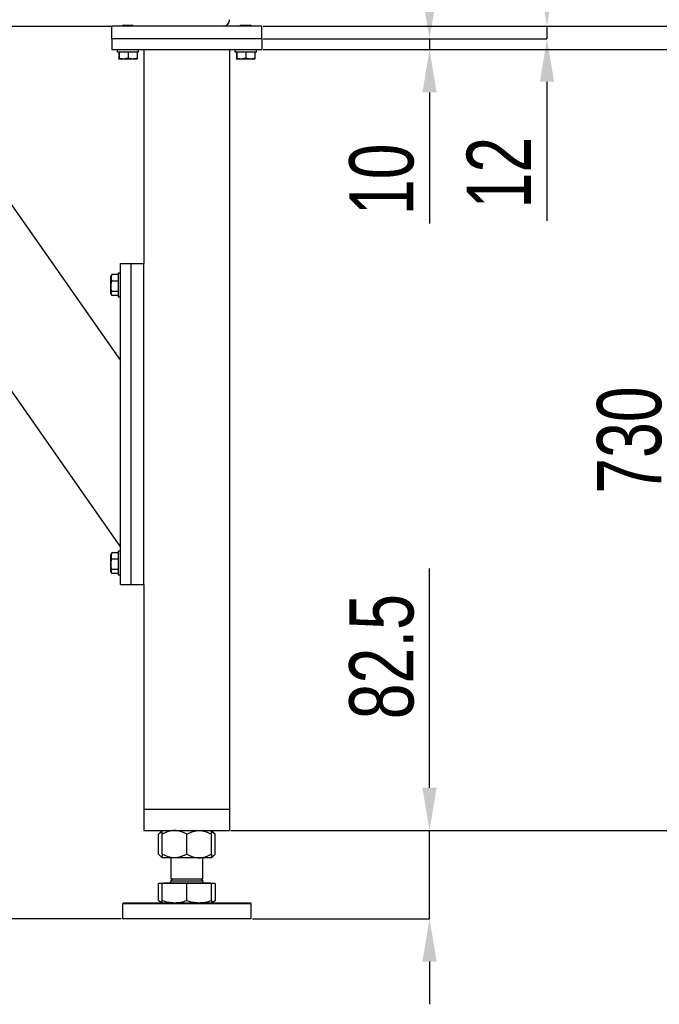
# Model space of a CAD drawing. Header units: millimetres. Extents: x 5 to 415, y 5 to 292.
# Tile 14 of 40: x 227 to 257, y 118 to 164. Entities that reach past the tile are written whole.
import ezdxf

# ---------------------------------------------------------------- set-up
doc = ezdxf.new("R2010")
doc.units = ezdxf.units.MM
doc.header["$PDSIZE"] = -1
doc.layers.add('COTES', color=1, linetype='Continuous')
doc.layers.add('TRAIT-FORT', color=4, linetype='Continuous', lineweight=25)
doc.styles.add('SLDTEXTSTYLE0', font='TXT', dxfattribs={"width": 0.75})
doc.dimstyles.new('SLDDIMSTYLE1', dxfattribs={"dimtxt": 3, "dimasz": 2, "dimexe": 0, "dimexo": 0.0625, "dimgap": 0.75, "dimtad": 1, "dimlfac": 20, "dimrnd": 1e-09, "dimzin": 12, "dimdsep": 46, "dimtxsty": 'SLDTEXTSTYLE0', "dimsah": 1, "dimcen": 0.09, "dimadec": 0, "dimazin": 3, "dimtfac": 1, "dimtofl": 0, "dimtmove": 0, "dimatfit": 3, "dimfxl": 1, "dimfrac": 2, "dimtolj": 1, "dimtzin": 12, "dimarcsym": 0})
doc.dimstyles.new('SLDDIMSTYLE2', dxfattribs={"dimtxt": 3, "dimasz": 2, "dimexe": 0, "dimexo": 0.0625, "dimgap": 0.75, "dimtad": 1, "dimlfac": 20, "dimrnd": 1e-09, "dimzin": 12, "dimdsep": 46, "dimtxsty": 'SLDTEXTSTYLE0', "dimsah": 1, "dimcen": 0.09, "dimadec": 0, "dimazin": 3, "dimtfac": 1, "dimtmove": 0, "dimatfit": 0, "dimfxl": 1, "dimfrac": 2, "dimtolj": 1, "dimtzin": 12, "dimarcsym": 0})
doc.dimstyles.new('SLDDIMSTYLE5', dxfattribs={"dimtxt": 3, "dimasz": 2, "dimexe": 0, "dimexo": 0.0625, "dimgap": 0.75, "dimtad": 1, "dimdec": 1, "dimlfac": 20, "dimrnd": 1e-09, "dimzin": 12, "dimdsep": 46, "dimtxsty": 'SLDTEXTSTYLE0', "dimsah": 1, "dimcen": 0.09, "dimadec": 0, "dimazin": 3, "dimtfac": 1, "dimtmove": 0, "dimatfit": 0, "dimfxl": 1, "dimfrac": 2, "dimtolj": 1, "dimtzin": 12, "dimarcsym": 0})

# ---------------------------------------------------------------- blocks, each defined once
blk = doc.blocks.new('_D_23')
at = {"layer": 'COTES', "color": 0, "lineweight": -2, "transparency": 16777216}
for p, q in [((183.382, 172.415), (180.965, 172.415)), ((180.965, 124.415), (180.965, 170.415)), ((231.382, 122.415), (180.965, 122.415))]:
    blk.add_line(p, q, dxfattribs=at)
at = {"layer": 'COTES', "color": 0, "transparency": 16777216}
for points in [[(180.631, 170.415), (181.298, 170.415), (180.965, 172.415)], [(180.631, 124.415), (181.298, 124.415), (180.965, 122.415)]]:
    blk.add_solid(points, dxfattribs=at)
at = {"layer": 'Defpoints', "color": 0, "transparency": 16777216}
for p in [(180.965, 172.415), (183.444, 172.415), (231.444, 122.415)]:
    blk.add_point(p, dxfattribs=at)
at = {"layer": 'COTES', "color": 0, "transparency": 16777216, "insert": (177.215, 147.415), "char_height": 3, "attachment_point": 2, "rotation": 90, "style": 'SLDTEXTSTYLE0'}
blk.add_mtext('\\A1;1000', dxfattribs=at)
blk = doc.blocks.new('_D_24')
at = {"layer": 'COTES', "color": 0, "lineweight": -2, "transparency": 16777216}
for p, q in [((245.783, 128.54), (245.783, 138.79)), ((236.507, 126.54), (245.783, 126.54)), ((245.783, 122.415), (245.783, 126.54)), ((237.507, 122.415), (245.783, 122.415)), ((245.783, 120.415), (245.783, 118.415))]:
    blk.add_line(p, q, dxfattribs=at)
at = {"layer": 'COTES', "color": 0, "transparency": 16777216}
for points in [[(245.45, 128.54), (246.117, 128.54), (245.783, 126.54)], [(245.45, 120.415), (246.117, 120.415), (245.783, 122.415)]]:
    blk.add_solid(points, dxfattribs=at)
at = {"layer": 'Defpoints', "color": 0, "transparency": 16777216}
for p in [(236.444, 126.54), (237.444, 122.415), (245.783, 122.415)]:
    blk.add_point(p, dxfattribs=at)
at = {"layer": 'COTES', "color": 0, "transparency": 16777216, "insert": (242.033, 134.665), "char_height": 3, "attachment_point": 2, "rotation": 90, "style": 'SLDTEXTSTYLE0'}
blk.add_mtext('\\A1;82.5', dxfattribs=at)
blk = doc.blocks.new('_D_25')
at = {"layer": 'COTES', "color": 0, "lineweight": -2, "transparency": 16777216}
for p, q in [((238.007, 163.04), (257.356, 163.04)), ((257.356, 128.54), (257.356, 161.04)), ((236.507, 126.54), (257.356, 126.54))]:
    blk.add_line(p, q, dxfattribs=at)
at = {"layer": 'COTES', "color": 0, "transparency": 16777216}
for points in [[(257.023, 161.04), (257.689, 161.04), (257.356, 163.04)], [(257.023, 128.54), (257.689, 128.54), (257.356, 126.54)]]:
    blk.add_solid(points, dxfattribs=at)
at = {"layer": 'Defpoints', "color": 0, "transparency": 16777216}
for p in [(237.944, 163.04), (257.356, 163.04), (236.444, 126.54)]:
    blk.add_point(p, dxfattribs=at)
at = {"layer": 'COTES', "color": 0, "transparency": 16777216, "insert": (253.606, 144.79), "char_height": 3, "attachment_point": 2, "rotation": 90, "style": 'SLDTEXTSTYLE0'}
blk.add_mtext('\\A1;730', dxfattribs=at)
blk = doc.blocks.new('_D_26')
at = {"layer": 'COTES', "color": 0, "lineweight": -2, "transparency": 16777216}
for p, q in [((251.269, 166.14), (251.269, 168.14)), ((238.007, 164.14), (251.269, 164.14)), ((251.269, 164.14), (251.269, 163.54)), ((238.007, 163.54), (251.269, 163.54)), ((251.269, 161.54), (251.269, 155.04))]:
    blk.add_line(p, q, dxfattribs=at)
at = {"layer": 'COTES', "color": 0, "transparency": 16777216}
for points in [[(250.935, 166.14), (251.602, 166.14), (251.269, 164.14)], [(250.935, 161.54), (251.602, 161.54), (251.269, 163.54)]]:
    blk.add_solid(points, dxfattribs=at)
at = {"layer": 'Defpoints', "color": 0, "transparency": 16777216}
for p in [(237.944, 164.14), (237.944, 163.54), (251.269, 163.54)]:
    blk.add_point(p, dxfattribs=at)
at = {"layer": 'COTES', "color": 0, "transparency": 16777216, "insert": (247.519, 157.29), "char_height": 3, "attachment_point": 2, "rotation": 90, "style": 'SLDTEXTSTYLE0'}
blk.add_mtext('\\A1;12', dxfattribs=at)
blk = doc.blocks.new('_D_27')
at = {"layer": 'COTES', "color": 0, "lineweight": -2, "transparency": 16777216}
for p, q in [((245.783, 165.54), (245.783, 167.54)), ((238.007, 163.54), (245.783, 163.54)), ((245.783, 163.54), (245.783, 163.04)), ((238.007, 163.04), (245.783, 163.04)), ((245.783, 161.04), (245.783, 154.915))]:
    blk.add_line(p, q, dxfattribs=at)
at = {"layer": 'COTES', "color": 0, "transparency": 16777216}
for points in [[(245.45, 165.54), (246.117, 165.54), (245.783, 163.54)], [(245.45, 161.04), (246.117, 161.04), (245.783, 163.04)]]:
    blk.add_solid(points, dxfattribs=at)
at = {"layer": 'Defpoints', "color": 0, "transparency": 16777216}
for p in [(237.944, 163.54), (237.944, 163.04), (245.783, 163.04)]:
    blk.add_point(p, dxfattribs=at)
at = {"layer": 'COTES', "color": 0, "transparency": 16777216, "insert": (242.033, 156.977), "char_height": 3, "attachment_point": 2, "rotation": 90, "style": 'SLDTEXTSTYLE0'}
blk.add_mtext('\\A1;10', dxfattribs=at)
blk = doc.blocks.new('_D_28')
at = {"layer": 'COTES', "color": 0, "lineweight": -2, "transparency": 16777216}
for p, q in [((242.507, 172.14), (257.356, 172.14)), ((257.356, 170.14), (257.356, 166.14)), ((238.007, 164.14), (257.356, 164.14))]:
    blk.add_line(p, q, dxfattribs=at)
at = {"layer": 'COTES', "color": 0, "transparency": 16777216}
for points in [[(257.023, 170.14), (257.689, 170.14), (257.356, 172.14)], [(257.023, 166.14), (257.689, 166.14), (257.356, 164.14)]]:
    blk.add_solid(points, dxfattribs=at)
at = {"layer": 'Defpoints', "color": 0, "transparency": 16777216}
for p in [(242.444, 172.14), (237.944, 164.14), (257.356, 164.14)]:
    blk.add_point(p, dxfattribs=at)
at = {"layer": 'COTES', "color": 0, "transparency": 16777216, "insert": (253.606, 168.14), "char_height": 3, "attachment_point": 2, "rotation": 90, "style": 'SLDTEXTSTYLE0'}
blk.add_mtext('\\A1;160', dxfattribs=at)

msp = doc.modelspace()

# ---------------------------------------------------------------- linework, layer by layer
at = {"layer": 'TRAIT-FORT', "lineweight": 25}
for p, q in [((225.84413, 164.13967), (230.94409, 164.13967)), ((230.94409, 163.53966), (230.94409, 164.13967)), ((237.94416, 164.13967), (230.94409, 164.13967)), ((231.4791, 164.18966), (231.4441, 164.15466)), ((231.4441, 164.15466), (231.4441, 164.13967)), ((231.4441, 164.15466), (231.94412, 164.15466)), ((231.4791, 164.18966), (231.90912, 164.18966)), ((231.94412, 164.15466), (231.90912, 164.18966)), ((231.94412, 164.13967), (231.94412, 164.15466)), ((236.97914, 164.18966), (236.94414, 164.15466)), ((236.94414, 164.15466), (236.94414, 164.13967)), ((237.44415, 164.15466), (236.94414, 164.15466)), ((236.97914, 164.18966), (237.40915, 164.18966)), ((237.44415, 164.15466), (237.40915, 164.18966)), ((237.44415, 164.13967), (237.44415, 164.15466)), ((237.94416, 163.53966), (237.94416, 164.13967)), ((237.94416, 163.53966), (230.94409, 163.53966)), ((230.94409, 163.53966), (230.94409, 163.03967)), ((237.94416, 163.53966), (237.94416, 163.03967)), ((215.06427, 163.03967), (231.34416, 139.78967)), ((221.16817, 163.03967), (231.34416, 148.50689)), ((230.94409, 163.03967), (237.94416, 163.03967)), ((231.19415, 163.03967), (231.19415, 162.93966)), ((231.19415, 162.93966), (232.19417, 162.93966)), ((231.26214, 162.93966), (231.26214, 162.63989)), ((231.27654, 162.93966), (231.27654, 162.63989)), ((231.70856, 162.93966), (231.70856, 162.63989)), ((232.12617, 162.93966), (232.12617, 162.63989)), ((232.19417, 162.93966), (232.19417, 163.03967)), ((232.44413, 163.03967), (232.44413, 153.03966)), ((236.44412, 163.03967), (236.44412, 127.53967)), ((236.69418, 163.03967), (236.69418, 162.93966)), ((236.69418, 162.93966), (237.6941, 162.93966)), ((236.76208, 162.93966), (236.76208, 162.63989)), ((236.77648, 162.93966), (236.77648, 162.63989)), ((237.20849, 162.93966), (237.20849, 162.63989)), ((237.62611, 162.93966), (237.62611, 162.63989)), ((237.6941, 162.93966), (237.6941, 163.03967)), ((231.26806, 162.60256), (231.29037, 162.58966)), ((232.09785, 162.58966), (231.29037, 162.58966)), ((232.09785, 162.58966), (232.12016, 162.60256)), ((236.76809, 162.60256), (236.7904, 162.58966)), ((237.59788, 162.58966), (236.7904, 162.58966)), ((237.59788, 162.58966), (237.6202, 162.60256)), ((231.34416, 153.03966), (231.84417, 153.03966)), ((231.34416, 138.03967), (231.34416, 153.03966)), ((231.84417, 138.03967), (231.84417, 153.03966)), ((231.84417, 153.03966), (232.44413, 153.03966)), ((232.44413, 138.03967), (232.44413, 153.03966)), ((230.92473, 152.49645), (230.89412, 152.44342)), ((230.89412, 152.3548), (230.89412, 152.44342)), ((230.89412, 151.63592), (230.89412, 152.3548)), ((230.92588, 152.49583), (230.94438, 152.52477)), ((231.24412, 152.52477), (230.94438, 152.52477)), ((231.34416, 152.58967), (231.24412, 152.58967)), ((231.24412, 152.58967), (231.24412, 152.03966)), ((231.24412, 152.21797), (230.94438, 152.21797)), ((231.24412, 152.03966), (231.24412, 151.48968)), ((230.89412, 151.63592), (230.92473, 151.58287)), ((231.24412, 151.73286), (230.94438, 151.73286)), ((231.24412, 151.55455), (230.94438, 151.55455)), ((231.24412, 151.48968), (231.34416, 151.48968)), ((230.92473, 139.49646), (230.89412, 139.44341)), ((230.92588, 139.49584), (230.94438, 139.52478)), ((231.24412, 139.52478), (230.94438, 139.52478)), ((231.34416, 139.58966), (231.24412, 139.58966)), ((231.24412, 139.58966), (231.24412, 139.03967)), ((230.89412, 139.35479), (230.89412, 139.44341)), ((230.89412, 138.63591), (230.89412, 139.35479)), ((231.24412, 139.21799), (230.94438, 139.21799)), ((231.24412, 139.03967), (231.24412, 138.48966)), ((230.89412, 138.63591), (230.92473, 138.58286)), ((231.24412, 138.73288), (230.94438, 138.73288)), ((231.24412, 138.55456), (230.94438, 138.55456)), ((231.24412, 138.48966), (231.34416, 138.48966)), ((231.34416, 138.03967), (231.84417, 138.03967)), ((231.84417, 138.03967), (232.44413, 138.03967)), ((232.44413, 138.03967), (232.44413, 127.53967)), ((232.44413, 127.53967), (232.44413, 126.53967)), ((232.44413, 127.53967), (236.44412, 127.53967)), ((232.8441, 127.53967), (236.04415, 127.53967)), ((236.44412, 127.53967), (236.44412, 126.53967)), ((232.44413, 126.53967), (236.44412, 126.53967)), ((233.29414, 126.53967), (233.11618, 126.36176)), ((233.11618, 125.43756), (233.11618, 126.36176)), ((233.29414, 125.43756), (233.29414, 126.36176)), ((234.44417, 125.43756), (234.44417, 126.36176)), ((235.77207, 126.36176), (235.59411, 126.53967)), ((235.59411, 125.43756), (235.59411, 126.36176)), ((235.77207, 125.43756), (235.77207, 126.36176)), ((233.11618, 125.43756), (233.29414, 125.25967)), ((233.86911, 125.25967), (233.29414, 125.25967)), ((233.69411, 125.25967), (233.69411, 124.27467)), ((235.01914, 125.25967), (233.86911, 125.25967)), ((235.59411, 125.25967), (235.01914, 125.25967)), ((235.19414, 124.27467), (235.19414, 125.25967)), ((235.59411, 125.25967), (235.77207, 125.43756)), ((233.78881, 124.27467), (233.69411, 124.17995)), ((233.69411, 124.27467), (235.19414, 124.27467)), ((235.19414, 124.17995), (235.09944, 124.27467)), ((233.11618, 123.26738), (233.11618, 124.05967)), ((233.29414, 124.05967), (233.11618, 124.05967)), ((233.29414, 123.26738), (233.29414, 124.05967)), ((234.44417, 124.05967), (233.29414, 124.05967)), ((233.37663, 124.09467), (233.34163, 124.05967)), ((233.37663, 124.09967), (233.37663, 124.09467)), ((233.37663, 124.09967), (235.51162, 124.09967)), ((233.37663, 124.09467), (235.51162, 124.09467)), ((233.69411, 124.17995), (233.69411, 124.14967)), ((233.69411, 124.17995), (235.19414, 124.17995)), ((234.44417, 123.26738), (234.44417, 124.05967)), ((235.59411, 124.05967), (234.44417, 124.05967)), ((235.19414, 124.14967), (235.19414, 124.17995)), ((235.51162, 124.09467), (235.51162, 124.09967)), ((235.54662, 124.05967), (235.51162, 124.09467)), ((235.59411, 123.26738), (235.59411, 124.05967)), ((235.77207, 124.05967), (235.59411, 124.05967)), ((235.77207, 124.05967), (235.77207, 123.26738)), ((231.49417, 123.16467), (231.4441, 123.11467)), ((231.4441, 123.11467), (231.4441, 122.41467)), ((233.32561, 123.11467), (231.4441, 123.11467)), ((231.49417, 123.16467), (233.34421, 123.16467)), ((233.11618, 123.26738), (233.29414, 123.16467)), ((237.44415, 123.11467), (233.32561, 123.11467)), ((233.34421, 123.16467), (237.39417, 123.16467)), ((235.59411, 123.16467), (235.77207, 123.26738)), ((237.44415, 123.11467), (237.39417, 123.16467)), ((237.44415, 122.41467), (237.44415, 123.11467)), ((237.44415, 122.41467), (231.4441, 122.41467))]:
    msp.add_line(p, q, dxfattribs=at)
for centre, radius, start, end in [((236.14413, 164.43966), 0.3, 270, 0), ((233.64413, 124.14966), 0.05, 270, 360), ((235.24413, 124.14966), 0.05, 180, 270)]:
    msp.add_arc(centre, radius, start, end, dxfattribs=at)
for points, knots in [([(231.26214, 162.63989), (231.26336, 162.62893), (231.26583, 162.60677), (231.26971, 162.59867), (231.27323, 162.61055), (231.27543, 162.63005), (231.27654, 162.63989)], [0, 0, 0, 0, 0.264602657, 0.534878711, 0.76542388, 1, 1, 1, 1]), ([(231.70856, 162.63989), (231.65359, 162.62471), (231.56268, 162.59961), (231.43084, 162.60191), (231.3421, 162.61937), (231.2911, 162.63534), (231.27654, 162.63989)], [0, 0, 0, 0, 0.38547627, 0.63756487, 0.89655853, 1, 1, 1, 1]), ([(232.12617, 162.63989), (232.08993, 162.62893), (232.01666, 162.60677), (231.90806, 162.59867), (231.8043, 162.61055), (231.74066, 162.63005), (231.70856, 162.63989)], [0, 0, 0, 0, 0.26465276, 0.53490721, 0.7654365, 1, 1, 1, 1]), ([(232.12617, 162.63989), (232.1249, 162.62841), (232.12263, 162.6078), (232.12032, 162.60524), (232.11931, 162.60411)], [0, 0, 0, 0, 0.55712924, 1, 1, 1, 1]), ([(236.76208, 162.63989), (236.76335, 162.62893), (236.76592, 162.60677), (236.76961, 162.59867), (236.77318, 162.61055), (236.77537, 162.63005), (236.77648, 162.63989)], [0, 0, 0, 0, 0.264608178, 0.534878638, 0.765423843, 1, 1, 1, 1]), ([(237.20849, 162.63989), (237.15353, 162.62471), (237.06262, 162.59961), (236.93078, 162.6019), (236.8421, 162.6194), (236.79107, 162.63534), (236.77648, 162.63989)], [0, 0, 0, 0, 0.38547754, 0.63756698, 0.89639519, 1, 1, 1, 1]), ([(237.62611, 162.63989), (237.5899, 162.62893), (237.51667, 162.60676), (237.40801, 162.59867), (237.30431, 162.61056), (237.24063, 162.63006), (237.20849, 162.63989)], [0, 0, 0, 0, 0.26449363, 0.53491072, 0.76527773, 1, 1, 1, 1]), ([(237.62611, 162.63989), (237.62488, 162.62841), (237.62267, 162.60779), (237.62036, 162.60524), (237.61934, 162.60411)], [0, 0, 0, 0, 0.55712413, 1, 1, 1, 1]), ([(230.94438, 152.52477), (230.9292, 152.48574), (230.9041, 152.42121), (230.90639, 152.32752), (230.92377, 152.26457), (230.9398, 152.22832), (230.94438, 152.21797)], [0, 0, 0, 0, 0.38559739, 0.63757707, 0.89654875, 1, 1, 1, 1]), ([(230.94438, 151.73286), (230.93339, 151.77497), (230.91118, 151.86008), (230.90316, 151.98621), (230.91497, 152.10678), (230.93452, 152.18068), (230.94438, 152.21797)], [0, 0, 0, 0, 0.26462034, 0.53495902, 0.76536686, 1, 1, 1, 1]), ([(230.94438, 151.73286), (230.93339, 151.71738), (230.91118, 151.68608), (230.90316, 151.63976), (230.91498, 151.59541), (230.93452, 151.56825), (230.94438, 151.55455)], [0, 0, 0, 0, 0.26451699, 0.53486142, 0.76524628, 1, 1, 1, 1]), ([(230.94438, 139.52478), (230.9292, 139.48576), (230.9041, 139.42123), (230.90639, 139.32751), (230.92377, 139.26455), (230.9398, 139.22832), (230.94438, 139.21799)], [0, 0, 0, 0, 0.385597, 0.63760639, 0.8965778, 1, 1, 1, 1]), ([(230.94438, 138.73288), (230.93339, 138.77498), (230.91118, 138.86009), (230.90316, 138.98622), (230.91498, 139.10678), (230.93452, 139.18069), (230.94438, 139.21799)], [0, 0, 0, 0, 0.26462061, 0.53495955, 0.76532052, 1, 1, 1, 1]), ([(230.94438, 138.73288), (230.93339, 138.7174), (230.91118, 138.6861), (230.90316, 138.63974), (230.91498, 138.59543), (230.93452, 138.56827), (230.94438, 138.55456)], [0, 0, 0, 0, 0.26451697, 0.53487876, 0.76524629, 1, 1, 1, 1]), ([(233.11618, 126.36176), (233.16152, 126.40501), (233.21921, 126.46004), (233.28092, 126.49036), (233.29414, 126.49685)], [0, 0, 0, 0, 0.78571513, 1, 1, 1, 1]), ([(233.86911, 126.53967), (233.81911, 126.53714), (233.71809, 126.53202), (233.57096, 126.49233), (233.42885, 126.43575), (233.33918, 126.3865), (233.29414, 126.36176)], [0, 0, 0, 0, 0.249605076, 0.504356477, 0.751037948, 1, 1, 1, 1]), ([(233.29414, 126.36176), (233.29414, 126.39766), (233.29414, 126.46362), (233.29414, 126.527), (233.29414, 126.53541), (233.29414, 126.53967)], [0, 0, 0, 0, 0.37080043, 0.68125057, 1, 1, 1, 1]), ([(234.44417, 126.36176), (234.3654, 126.40361), (234.2458, 126.46713), (234.07484, 126.51812), (233.96207, 126.53734), (233.8932, 126.53907), (233.86911, 126.53967)], [0, 0, 0, 0, 0.43207937, 0.65595771, 0.87968307, 1, 1, 1, 1]), ([(234.44417, 126.36176), (234.52292, 126.40361), (234.64247, 126.46715), (234.81341, 126.51812), (234.92618, 126.53734), (234.99506, 126.53907), (235.01914, 126.53967)], [0, 0, 0, 0, 0.43201684, 0.65591983, 0.87966982, 1, 1, 1, 1]), ([(235.01914, 126.53967), (235.06914, 126.53714), (235.17016, 126.53202), (235.31729, 126.49233), (235.4594, 126.43575), (235.54907, 126.3865), (235.59411, 126.36176)], [0, 0, 0, 0, 0.249605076, 0.504356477, 0.751037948, 1, 1, 1, 1]), ([(235.59411, 126.36176), (235.59411, 126.39766), (235.59411, 126.46362), (235.59411, 126.527), (235.59411, 126.53541), (235.59411, 126.53967)], [0, 0, 0, 0, 0.37080043, 0.68125057, 1, 1, 1, 1]), ([(235.59411, 126.49709), (235.6003, 126.49451), (235.6344, 126.48025), (235.69409, 126.43464), (235.746, 126.38613), (235.77207, 126.36176)], [0, 0, 0, 0, 0.09928539, 0.54765535, 1, 1, 1, 1]), ([(233.11618, 125.43756), (233.16152, 125.39432), (233.21921, 125.33928), (233.28092, 125.30897), (233.29414, 125.30247)], [0, 0, 0, 0, 0.78571513, 1, 1, 1, 1]), ([(233.86911, 125.25967), (233.81911, 125.26221), (233.7181, 125.26733), (233.57096, 125.30699), (233.42885, 125.36358), (233.33918, 125.41282), (233.29414, 125.43756)], [0, 0, 0, 0, 0.24960691, 0.50435283, 0.75103612, 1, 1, 1, 1]), ([(233.29414, 125.43756), (233.29414, 125.40166), (233.29414, 125.33571), (233.29414, 125.27232), (233.29414, 125.26393), (233.29414, 125.25967)], [0, 0, 0, 0, 0.37080164, 0.68125278, 1, 1, 1, 1]), ([(234.44417, 125.43756), (234.3654, 125.39571), (234.24581, 125.33217), (234.07484, 125.28125), (233.96207, 125.26197), (233.8932, 125.26027), (233.86911, 125.25967)], [0, 0, 0, 0, 0.43208163, 0.65595245, 0.87968368, 1, 1, 1, 1]), ([(234.44417, 125.43756), (234.52291, 125.3957), (234.64246, 125.33216), (234.81342, 125.28125), (234.92618, 125.26197), (234.99506, 125.26027), (235.01914, 125.25967)], [0, 0, 0, 0, 0.432019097, 0.65591457, 0.879670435, 1, 1, 1, 1]), ([(235.01914, 125.25967), (235.06914, 125.26221), (235.17015, 125.26733), (235.31729, 125.30699), (235.4594, 125.36358), (235.54907, 125.41282), (235.59411, 125.43756)], [0, 0, 0, 0, 0.24960691, 0.50435283, 0.75103612, 1, 1, 1, 1]), ([(235.59411, 125.43756), (235.59411, 125.40166), (235.59411, 125.33571), (235.59411, 125.27232), (235.59411, 125.26393), (235.59411, 125.25967)], [0, 0, 0, 0, 0.37080164, 0.68125278, 1, 1, 1, 1]), ([(235.59411, 125.30223), (235.6003, 125.30482), (235.6344, 125.31907), (235.69409, 125.36468), (235.746, 125.4132), (235.77207, 125.43756)], [0, 0, 0, 0, 0.09928539, 0.54765535, 1, 1, 1, 1]), ([(233.11618, 123.26738), (233.16985, 123.23536), (233.22845, 123.20041), (233.28905, 123.1911), (233.29414, 123.19032)], [0, 0, 0, 0, 0.91598572, 1, 1, 1, 1]), ([(233.29414, 123.26738), (233.38753, 123.23867), (233.57602, 123.18071), (233.77082, 123.17005), (233.86911, 123.16467)], [0, 0, 0, 0, 0.49545652, 1, 1, 1, 1]), ([(233.29414, 123.16467), (233.29414, 123.16984), (233.29414, 123.18031), (233.29414, 123.23814), (233.29414, 123.26738)], [0, 0, 0, 0, 0.49451049, 1, 1, 1, 1]), ([(233.86911, 123.16467), (233.96547, 123.16984), (234.16035, 123.18031), (234.34887, 123.23814), (234.44417, 123.26738)], [0, 0, 0, 0, 0.49447657, 1, 1, 1, 1]), ([(234.44417, 123.26738), (234.53753, 123.23867), (234.72599, 123.1807), (234.92082, 123.17004), (235.01914, 123.16467)], [0, 0, 0, 0, 0.49533567, 1, 1, 1, 1]), ([(235.01914, 123.16467), (235.1155, 123.16984), (235.31032, 123.18029), (235.49884, 123.23814), (235.59411, 123.26738)], [0, 0, 0, 0, 0.494605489, 1, 1, 1, 1]), ([(235.59411, 123.26738), (235.59411, 123.23867), (235.59411, 123.18072), (235.59411, 123.17005), (235.59411, 123.16467)], [0, 0, 0, 0, 0.49547666, 1, 1, 1, 1]), ([(235.59411, 123.18982), (235.59809, 123.19043), (235.65856, 123.19978), (235.71724, 123.23473), (235.77207, 123.26738)], [0, 0, 0, 0, 0.0657573, 1, 1, 1, 1])]:
    msp.add_open_spline(points, degree=3, knots=knots, dxfattribs=at)

# ---------------------------------------------------------------- dimensions: what is measured, and where the dimension line sits
at = {"layer": 'COTES'}
for base, p1, p2, dimstyle, picture, middle in [((180.96462, 172.41466), (231.44413, 122.41466), (183.44413, 172.41466), 'SLDDIMSTYLE1', '_D_23', (180.96462, 147.41466)), ((257.35604, 164.13966), (242.44413, 172.13966), (237.94413, 164.13966), 'SLDDIMSTYLE1', '_D_28', (257.35604, 168.13966)), ((251.26877, 163.53966), (237.94413, 164.13966), (237.94413, 163.53966), 'SLDDIMSTYLE2', '_D_26', (251.26877, 157.28966)), ((245.78319, 163.03966), (237.94413, 163.53966), (237.94413, 163.03966), 'SLDDIMSTYLE2', '_D_27', (245.78319, 156.97716)), ((257.35604, 163.03966), (236.44413, 126.53966), (237.94413, 163.03966), 'SLDDIMSTYLE1', '_D_25', (257.35604, 144.78966)), ((245.78319, 122.41466), (236.44413, 126.53966), (237.44413, 122.41466), 'SLDDIMSTYLE5', '_D_24', (245.78319, 134.66466))]:
    dim = msp.add_linear_dim(base=base, p1=p1, p2=p2, angle=90, dimstyle=dimstyle, dxfattribs=at)
    dim.commit()
    dim.dimension.update_dxf_attribs({"geometry": picture, "text_midpoint": middle, "dimtype": 160})

doc.saveas('drawing.dxf')
